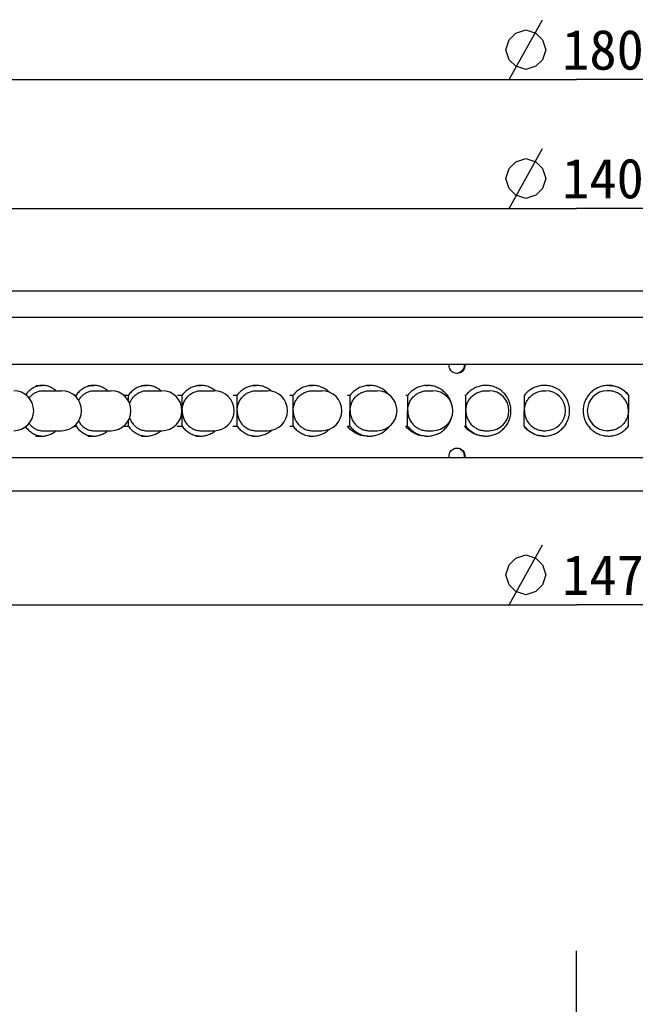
# Model space of a CAD drawing. Header units: millimetres. Extents: x 42 to 254, y -46 to 287.
# Tile 4 of 6: x 93 to 139, y 213 to 287. Entities that reach past the tile are written whole.
import ezdxf
from ezdxf.enums import TextEntityAlignment as Align

# ---------------------------------------------------------------- set-up
doc = ezdxf.new("R2010")
doc.units = ezdxf.units.MM
doc.header["$LTSCALE"] = 23.1
doc.linetypes.add('CENTER', pattern=[0.6, 0.375, -0.075, 0.075, -0.075])
doc.layers.get('0').update_dxf_attribs({"linetype": 'CONTINUOUS'})
for name, color, linetype in [('00_COMPONENTS', 7, 'CONTINUOUS'), ('03_ALL_AXES', 7, 'CONTINUOUS'), ('51__DRAFT_DIMS', 7, 'CONTINUOUS')]:
    doc.layers.add(name, color=color, linetype=linetype)
doc.styles.get("Standard").update_dxf_attribs({"font": 'simfang.ttf'})
doc.dimstyles.new('DIMSTYLE_1', dxfattribs={"dimtxt": 3, "dimasz": 3, "dimexe": 2.5, "dimexo": 0.5, "dimgap": 0.75, "dimtad": 1, "dimdsep": 46, "dimtxsty": 'STANDARD', "dimblk": '_FILLED', "dimblk1": '_FILLED', "dimblk2": '_FILLED', "dimcen": 0.09, "dimclrt": 3, "dimazin": 2, "dimtp": 0.5, "dimtm": 0.5, "dimtfac": 1, "dimtofl": 0, "dimtmove": 0, "dimatfit": 3, "dimldrblk": '_FILLED', "dimfxl": 1, "dimtolj": 1, "dimarcsym": 0})
doc.dimstyles.new('DIMSTYLE_2', dxfattribs={"dimtxt": 3, "dimasz": 3, "dimexe": 2.5, "dimexo": 0.5, "dimgap": 0.75, "dimtad": 1, "dimdsep": 46, "dimtxsty": 'STANDARD', "dimblk": '_FILLED', "dimblk1": '_FILLED', "dimblk2": '_FILLED', "dimcen": 0.09, "dimclrt": 3, "dimazin": 2, "dimtp": 0.2, "dimtm": 0.2, "dimtfac": 1, "dimtofl": 0, "dimtmove": 0, "dimatfit": 3, "dimldrblk": '_FILLED', "dimfxl": 1, "dimtolj": 1, "dimarcsym": 0})
doc.dimstyles.new('DIMSTYLE_4', dxfattribs={"dimtxt": 3, "dimasz": 3, "dimexe": 2.5, "dimexo": 0.5, "dimtad": 1, "dimdsep": 46, "dimtxsty": 'STANDARD', "dimblk": '_FILLED', "dimblk1": '_FILLED', "dimblk2": '_FILLED', "dimcen": 0.09, "dimclrt": 3, "dimazin": 2, "dimtp": 0.5, "dimtm": 0.5, "dimtfac": 1, "dimtofl": 0, "dimtmove": 0, "dimatfit": 1, "dimldrblk": '_FILLED', "dimfxl": 1, "dimtolj": 1, "dimarcsym": 0})

# ---------------------------------------------------------------- blocks, each defined once
blk = doc.blocks.new('_FILLED')
at = {"color": 0, "linetype": 'ByBlock'}
blk.add_solid([(0, 0), (-1, 0.167), (-1, -0.167)], dxfattribs=at)
blk = doc.blocks.new('*D1')
at = {"layer": '51__DRAFT_DIMS', "color": 4}
for p, q in [((44.756, 266.754), (44.756, 285.2)), ((224.756, 266.755), (224.756, 285.2)), ((44.756, 282.7), (134.756, 282.7)), ((224.756, 282.7), (134.756, 282.7))]:
    blk.add_line(p, q, dxfattribs=at)
at = {"layer": '51__DRAFT_DIMS', "color": 4, "xscale": 3, "yscale": 3, "zscale": 3, "rotation": 180}
blk.add_blockref('_FILLED', (44.756, 282.7), dxfattribs=at)
at = {"layer": '51__DRAFT_DIMS', "color": 4, "xscale": 3, "yscale": 3, "zscale": 3}
blk.add_blockref('_FILLED', (224.756, 282.7), dxfattribs=at)
at = {"layer": '51__DRAFT_DIMS', "color": 3}
blk.add_text('180', height=3, dxfattribs=at).set_placement((136.756, 283.45), align=Align.CENTER)
blk = doc.blocks.new('*D2')
at = {"layer": '51__DRAFT_DIMS', "color": 4}
for p, q in [((64.756, 265.355), (64.756, 275.542)), ((204.756, 265.355), (204.756, 275.542)), ((64.756, 273.042), (134.756, 273.042)), ((204.756, 273.042), (134.756, 273.042))]:
    blk.add_line(p, q, dxfattribs=at)
at = {"layer": '51__DRAFT_DIMS', "color": 4, "xscale": 3, "yscale": 3, "zscale": 3, "rotation": 180}
blk.add_blockref('_FILLED', (64.756, 273.042), dxfattribs=at)
at = {"layer": '51__DRAFT_DIMS', "color": 4, "xscale": 3, "yscale": 3, "zscale": 3}
blk.add_blockref('_FILLED', (204.756, 273.042), dxfattribs=at)
at = {"layer": '51__DRAFT_DIMS', "color": 3}
blk.add_text('140', height=3, dxfattribs=at).set_placement((136.756, 273.792), align=Align.CENTER)
blk = doc.blocks.new('*D3')
at = {"layer": '51__DRAFT_DIMS', "color": 4}
for p, q in [((61.256, 251.355), (61.256, 240.78)), ((208.256, 251.355), (208.256, 240.78)), ((61.256, 243.28), (134.756, 243.28)), ((208.256, 243.28), (134.756, 243.28))]:
    blk.add_line(p, q, dxfattribs=at)
at = {"layer": '51__DRAFT_DIMS', "color": 4, "xscale": 3, "yscale": 3, "zscale": 3, "rotation": 180}
blk.add_blockref('_FILLED', (61.256, 243.28), dxfattribs=at)
at = {"layer": '51__DRAFT_DIMS', "color": 4, "xscale": 3, "yscale": 3, "zscale": 3}
blk.add_blockref('_FILLED', (208.256, 243.28), dxfattribs=at)
at = {"layer": '51__DRAFT_DIMS', "color": 3}
blk.add_text('147', height=3, dxfattribs=at).set_placement((136.756, 244.03), align=Align.CENTER)
blk = doc.blocks.new('*D4')
at = {"layer": '51__DRAFT_DIMS', "color": 4}
for p, q in [((63.256, 266.855), (237.412, 266.855)), ((234.912, 266.855), (234.912, 259.355)), ((234.912, 251.855), (234.912, 259.355)), ((61.756, 251.855), (237.412, 251.855))]:
    blk.add_line(p, q, dxfattribs=at)
at = {"layer": '51__DRAFT_DIMS', "color": 4, "xscale": 3, "yscale": 3, "zscale": 3}
for p, rotation in [((234.912, 266.855), 90), ((234.912, 251.855), 270)]:
    blk.add_blockref('_FILLED', p, dxfattribs=dict(at, rotation=rotation))
at = {"layer": '51__DRAFT_DIMS', "color": 3}
blk.add_text('15', height=3, rotation=90, dxfattribs=at).set_placement((234.162, 259.355), align=Align.CENTER)
blk = doc.blocks.new('*D6')
at = {"layer": '51__DRAFT_DIMS', "color": 4}
for p, q in [((66.307, 210.096), (52.698, 210.096)), ((69.807, 210.096), (66.307, 210.096)), ((89.078, 185), (69.807, 210.096))]:
    blk.add_line(p, q, dxfattribs=at)
at = {"layer": '51__DRAFT_DIMS', "color": 4, "xscale": 3, "yscale": 3, "zscale": 3, "rotation": 307.5198182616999}
blk.add_blockref('_FILLED', (89.078, 185), dxfattribs=at)
at = {"layer": '51__DRAFT_DIMS', "color": 3}
blk.add_text('150', height=3, dxfattribs=at).set_placement((64.807, 210.846), align=Align.RIGHT)

msp = doc.modelspace()

# ---------------------------------------------------------------- linework, layer by layer
at = {"layer": '00_COMPONENTS', "color": 7}
for p, q in [((45.9638, 266.8548), (223.5479, 266.8548)), ((204.7558, 264.8548), (64.7558, 264.8548)), ((55.7558, 261.3548), (213.7558, 261.3548)), ((126.3804, 261.3462), (126.3881, 261.2548)), ((125.8384, 260.6577), (125.7929, 260.656)), ((94.1556, 259.7548), (94.6657, 259.7548)), ((94.6657, 259.3548), (96.0939, 259.3548)), ((98.0566, 259.7548), (98.5176, 259.7548)), ((98.5176, 259.3548), (99.8086, 259.3548)), ((102.0729, 259.7548), (102.4835, 259.7548)), ((102.4835, 259.3548), (103.6331, 259.3548)), ((106.1919, 259.7548), (106.5508, 259.7548)), ((106.5508, 259.3548), (107.5555, 259.3548)), ((110.4008, 259.7548), (110.7067, 259.7548)), ((110.7067, 259.3548), (111.5634, 259.3548)), ((114.6861, 259.7548), (114.9383, 259.7548)), ((114.9383, 259.3548), (115.6442, 259.3548)), ((119.0346, 259.7548), (119.2321, 259.7548)), ((119.2321, 259.3548), (119.7851, 259.3548)), ((123.4325, 259.7548), (123.5747, 259.7548)), ((123.5747, 259.3548), (123.9731, 259.3548)), ((127.9525, 259.3548), (128.1949, 259.3548)), ((132.3517, 259.3548), (132.4373, 259.3548)), ((97.0262, 259.0294), (97.1924, 259.0294)), ((97.1916, 258.8763), (97.1924, 259.0294)), ((100.7409, 259.0294), (101.1218, 259.0294)), ((101.1195, 258.583), (101.1218, 259.0294)), ((104.798, 259.0294), (105.1568, 259.0294)), ((105.1446, 256.697), (105.1568, 259.0294)), ((108.979, 259.0294), (109.2849, 259.0294)), ((109.2725, 256.697), (109.2849, 259.0294)), ((113.241, 259.0294), (113.4931, 259.0294)), ((113.4804, 256.697), (113.4931, 259.0294)), ((117.5706, 259.0294), (117.7681, 259.0294)), ((117.7553, 256.697), (117.7681, 259.0294)), ((121.9543, 259.0294), (122.0965, 259.0294)), ((122.0835, 256.697), (122.0965, 259.0294)), ((126.3781, 259.0294), (126.4647, 259.0294)), ((126.4517, 256.697), (126.4647, 259.0294)), ((130.8284, 259.0294), (130.859, 259.0294)), ((130.8459, 256.697), (130.859, 259.0294)), ((138.6658, 259.0125), (138.6527, 256.6802)), ((138.6964, 259.0125), (138.6658, 259.0125)), ((97.0473, 256.697), (97.1808, 256.697)), ((97.1808, 256.697), (97.1814, 256.8217)), ((100.762, 256.697), (101.1098, 256.697)), ((101.1098, 256.697), (101.1119, 257.113)), ((104.7858, 256.697), (105.1446, 256.697)), ((108.9665, 256.697), (109.2725, 256.697)), ((113.2283, 256.697), (113.4804, 256.697)), ((117.5578, 256.697), (117.7553, 256.697)), ((121.9413, 256.697), (122.0835, 256.697)), ((126.3651, 256.697), (126.4517, 256.697)), ((130.8153, 256.697), (130.8459, 256.697)), ((138.6833, 256.6802), (138.6527, 256.6802)), ((94.1556, 255.9548), (94.6657, 255.9548)), ((98.0566, 255.9548), (98.5176, 255.9548)), ((102.0729, 255.9548), (102.4835, 255.9548)), ((106.1919, 255.9548), (106.5508, 255.9548)), ((110.4008, 255.9548), (110.7067, 255.9548)), ((114.6861, 255.9548), (114.9383, 255.9548)), ((119.0346, 255.9548), (119.2321, 255.9548)), ((123.4325, 255.9548), (123.5747, 255.9548)), ((137.16, 256.3548), (137.0744, 256.3548)), ((125.7473, 255.0519), (125.7929, 255.0535)), ((55.7558, 254.3548), (213.7558, 254.3548)), ((126.3804, 254.5462), (126.3881, 254.4548)), ((44.7558, 251.8548), (224.7558, 251.8548))]:
    msp.add_line(p, q, dxfattribs=at)
at = {"layer": '00_COMPONENTS', "color": 4}
for p, q in [((126.3881, 261.2548), (126.3355, 261.2548)), ((126.3881, 254.4548), (126.3355, 254.4548))]:
    msp.add_line(p, q, dxfattribs=at)
at = {"layer": '00_COMPONENTS', "color": 7}
for points in [[(125.1981, 261.2548), (125.2058, 261.3462), (125.2078, 261.3548)], [(125.4942, 260.7365), (125.4213, 260.7864), (125.3571, 260.8477), (125.3009, 260.9195), (125.2566, 260.9966), (125.2253, 261.0773), (125.2058, 261.1634), (125.1981, 261.2548)], [(126.3355, 261.2548), (126.3279, 261.1637), (126.3083, 261.0779), (126.2769, 260.9973), (126.2324, 260.9202), (126.176, 260.8484), (126.1114, 260.787), (126.0379, 260.737), (125.9562, 260.6973), (125.8712, 260.6706), (125.7825, 260.6577)], [(126.3295, 260.9966), (126.2851, 260.9195), (126.2289, 260.8477), (126.1646, 260.7864), (126.0916, 260.7365), (126.0105, 260.6971), (125.9262, 260.6705), (125.8384, 260.6577)], [(126.3258, 261.3548), (126.3279, 261.3458), (126.3355, 261.2548)], [(126.3881, 261.2548), (126.3804, 261.1634), (126.3608, 261.0773), (126.3295, 260.9966)], [(125.7929, 260.656), (125.7473, 260.6577), (125.6595, 260.6705), (125.5753, 260.6971), (125.4942, 260.7365)], [(94.6657, 259.7548), (94.6187, 259.754), (94.5394, 259.7491), (94.4602, 259.7397), (94.3816, 259.7258), (94.3038, 259.7076), (94.2266, 259.6849), (94.1506, 259.6579), (94.0759, 259.6267), (94.0024, 259.5912), (93.9306, 259.5517), (93.8605, 259.5082), (93.7922, 259.4606), (93.7261, 259.4094), (93.6623, 259.3545), (93.6007, 259.2959), (93.5417, 259.234), (93.4855, 259.1691), (93.432, 259.1008), (93.3995, 259.0552)], [(93.6646, 258.8008), (93.6676, 258.8052), (93.7118, 258.8647), (93.7585, 258.9214), (93.8077, 258.975), (93.8594, 259.0258), (93.9132, 259.0732), (93.969, 259.1173), (94.0269, 259.158), (94.0864, 259.1951), (94.1475, 259.2284), (94.2102, 259.2581), (94.2739, 259.2839), (94.3387, 259.3058), (94.4046, 259.3237), (94.471, 259.3376), (94.538, 259.3474), (94.6055, 259.3531), (94.6657, 259.3548)], [(95.6683, 259.3548), (95.6577, 259.3647), (95.5932, 259.4191), (95.5268, 259.4696), (95.4583, 259.5164), (95.3877, 259.5593), (95.3156, 259.5981), (95.242, 259.6327), (95.1669, 259.6632), (95.0907, 259.6894), (95.0135, 259.7112), (94.9353, 259.7287), (94.8567, 259.7417), (94.7776, 259.7503), (94.6981, 259.7544), (94.6657, 259.7548)], [(98.5176, 259.7548), (98.4691, 259.754), (98.3873, 259.7491), (98.3056, 259.7397), (98.2246, 259.7258), (98.1443, 259.7076), (98.0646, 259.6849), (97.9863, 259.6579), (97.9091, 259.6267), (97.8333, 259.5912), (97.7592, 259.5517), (97.687, 259.5082), (97.6165, 259.4606), (97.5483, 259.4094), (97.4825, 259.3545), (97.4189, 259.2959), (97.358, 259.234), (97.3001, 259.1691), (97.2449, 259.1008), (97.1924, 259.0294)], [(97.378, 258.629), (97.4055, 258.6788), (97.4452, 258.7432), (97.4879, 258.8052), (97.5335, 258.8647), (97.5817, 258.9214), (97.6325, 258.975), (97.6859, 259.0258), (97.7413, 259.0732), (97.7989, 259.1173), (97.8587, 259.158), (97.92, 259.1951), (97.983, 259.2284), (98.0477, 259.2581), (98.1134, 259.2839), (98.1803, 259.3058), (98.2483, 259.3237), (98.3168, 259.3376), (98.3859, 259.3474), (98.4555, 259.3531), (98.5176, 259.3548)], [(99.552, 259.3548), (99.541, 259.3647), (99.4745, 259.4191), (99.406, 259.4696), (99.3353, 259.5164), (99.2625, 259.5593), (99.1882, 259.5981), (99.1122, 259.6327), (99.0347, 259.6632), (98.9561, 259.6894), (98.8765, 259.7112), (98.7958, 259.7287), (98.7147, 259.7417), (98.6331, 259.7503), (98.5511, 259.7544), (98.5176, 259.7548)], [(102.4835, 259.7548), (102.4336, 259.754), (102.3496, 259.7491), (102.2656, 259.7397), (102.1823, 259.7258), (102.0998, 259.7076), (102.018, 259.6849), (101.9375, 259.6579), (101.8582, 259.6267), (101.7803, 259.5912), (101.7042, 259.5517), (101.6299, 259.5082), (101.5575, 259.4606), (101.4875, 259.4094), (101.4198, 259.3545), (101.3545, 259.2959), (101.292, 259.234), (101.2324, 259.1691), (101.1757, 259.1008), (101.1218, 259.0294)], [(101.2077, 258.3951), (101.2094, 258.4001), (101.2372, 258.4726), (101.2683, 258.5432), (101.3028, 258.612), (101.3407, 258.6788), (101.3815, 258.7432), (101.4254, 258.8052), (101.4723, 258.8647), (101.5218, 258.9214), (101.574, 258.975), (101.6288, 259.0258), (101.6858, 259.0732), (101.745, 259.1173), (101.8064, 259.158), (101.8694, 259.1951), (101.9342, 259.2284), (102.0006, 259.2581), (102.0682, 259.2839), (102.1369, 259.3058), (102.2067, 259.3237), (102.2771, 259.3376), (102.3481, 259.3474), (102.4196, 259.3531), (102.4835, 259.3548)], [(103.5464, 259.3548), (103.5351, 259.3647), (103.4668, 259.4191), (103.3963, 259.4696), (103.3237, 259.5164), (103.2489, 259.5593), (103.1725, 259.5981), (103.0944, 259.6327), (103.0148, 259.6632), (102.934, 259.6894), (102.8522, 259.7112), (102.7693, 259.7287), (102.686, 259.7417), (102.6021, 259.7503), (102.5178, 259.7544), (102.4835, 259.7548)], [(105.1507, 257.8632), (105.1531, 257.942), (105.1592, 258.0202), (105.1692, 258.0977), (105.1829, 258.1748), (105.2005, 258.2512), (105.2217, 258.3263), (105.2465, 258.4001), (105.275, 258.4726), (105.3069, 258.5432), (105.3422, 258.612), (105.3809, 258.6788), (105.4227, 258.7432), (105.4676, 258.8052), (105.5156, 258.8647), (105.5663, 258.9214), (105.6198, 258.975), (105.6759, 259.0258), (105.7342, 259.0732), (105.7948, 259.1173), (105.8576, 259.158), (105.9222, 259.1951), (105.9884, 259.2284), (106.0564, 259.2581), (106.1256, 259.2839), (106.196, 259.3058), (106.2675, 259.3237), (106.3395, 259.3376), (106.4122, 259.3474), (106.4854, 259.3531), (106.5508, 259.3548)], [(106.5508, 259.7548), (106.4997, 259.754), (106.4137, 259.7491), (106.3277, 259.7397), (106.2425, 259.7258), (106.158, 259.7076), (106.0743, 259.6849), (105.9918, 259.6579), (105.9107, 259.6267), (105.8309, 259.5912), (105.753, 259.5517), (105.677, 259.5082), (105.6029, 259.4606), (105.5312, 259.4094), (105.4619, 259.3545), (105.395, 259.2959), (105.3311, 259.234), (105.2701, 259.1691), (105.212, 259.1008), (105.1568, 259.0294)], [(107.6417, 259.3522), (107.6272, 259.3647), (107.5573, 259.4191), (107.4852, 259.4696), (107.4108, 259.5164), (107.3343, 259.5593), (107.2561, 259.5981), (107.1762, 259.6327), (107.0946, 259.6632), (107.012, 259.6894), (106.9282, 259.7112), (106.8434, 259.7287), (106.7581, 259.7417), (106.6722, 259.7503), (106.5859, 259.7544), (106.5508, 259.7548)], [(109.2787, 257.8632), (109.2811, 257.942), (109.2874, 258.0202), (109.2975, 258.0977), (109.3116, 258.1748), (109.3295, 258.2512), (109.3511, 258.3263), (109.3764, 258.4001), (109.4055, 258.4726), (109.438, 258.5432), (109.474, 258.612), (109.5135, 258.6788), (109.5561, 258.7432), (109.602, 258.8052), (109.6509, 258.8647), (109.7026, 258.9214), (109.7571, 258.975), (109.8143, 259.0258), (109.8738, 259.0732), (109.9356, 259.1173), (109.9997, 259.158), (110.0656, 259.1951), (110.1332, 259.2284), (110.2025, 259.2581), (110.2731, 259.2839), (110.3448, 259.3058), (110.4177, 259.3237), (110.4913, 259.3376), (110.5654, 259.3474), (110.6401, 259.3531), (110.7067, 259.3548)], [(110.7067, 259.7548), (110.6547, 259.754), (110.5669, 259.7491), (110.4792, 259.7397), (110.3923, 259.7258), (110.3061, 259.7076), (110.2207, 259.6849), (110.1366, 259.6579), (110.0539, 259.6267), (109.9725, 259.5912), (109.8931, 259.5517), (109.8155, 259.5082), (109.7399, 259.4606), (109.6668, 259.4094), (109.5961, 259.3545), (109.5279, 259.2959), (109.4626, 259.234), (109.4005, 259.1691), (109.3412, 259.1008), (109.2849, 259.0294)], [(111.8498, 259.3266), (111.8047, 259.3647), (111.7334, 259.4191), (111.6598, 259.4696), (111.584, 259.5164), (111.5059, 259.5593), (111.4261, 259.5981), (111.3446, 259.6327), (111.2614, 259.6632), (111.1771, 259.6894), (111.0917, 259.7112), (111.0052, 259.7287), (110.9181, 259.7417), (110.8306, 259.7503), (110.7426, 259.7544), (110.7067, 259.7548)], [(113.4868, 257.8632), (113.4892, 257.942), (113.4956, 258.0202), (113.5059, 258.0977), (113.5202, 258.1748), (113.5384, 258.2512), (113.5603, 258.3263), (113.5861, 258.4001), (113.6156, 258.4726), (113.6487, 258.5432), (113.6853, 258.612), (113.7254, 258.6788), (113.7688, 258.7432), (113.8153, 258.8052), (113.8651, 258.8647), (113.9177, 258.9214), (113.973, 258.975), (114.0312, 259.0258), (114.0917, 259.0732), (114.1545, 259.1173), (114.2196, 259.158), (114.2866, 259.1951), (114.3553, 259.2284), (114.4258, 259.2581), (114.4975, 259.2839), (114.5704, 259.3058), (114.6445, 259.3237), (114.7193, 259.3376), (114.7946, 259.3474), (114.8705, 259.3531), (114.9383, 259.3548)], [(114.9383, 259.7548), (114.8854, 259.754), (114.7961, 259.7491), (114.707, 259.7397), (114.6187, 259.7258), (114.5311, 259.7076), (114.4443, 259.6849), (114.3588, 259.6579), (114.2747, 259.6267), (114.192, 259.5912), (114.1112, 259.5517), (114.0324, 259.5082), (113.9556, 259.4606), (113.8812, 259.4094), (113.8094, 259.3545), (113.7401, 259.2959), (113.6737, 259.234), (113.6105, 259.1691), (113.5503, 259.1008), (113.4931, 259.0294)], [(116.1805, 259.2551), (116.124, 259.3069), (116.0543, 259.3647), (115.9818, 259.4191), (115.907, 259.4696), (115.8299, 259.5164), (115.7506, 259.5593), (115.6695, 259.5981), (115.5867, 259.6327), (115.5021, 259.6632), (115.4164, 259.6894), (115.3296, 259.7112), (115.2416, 259.7287), (115.1532, 259.7417), (115.0642, 259.7503), (114.9747, 259.7544), (114.9383, 259.7548)], [(117.7617, 257.8632), (117.7642, 257.942), (117.7706, 258.0202), (117.7811, 258.0977), (117.7955, 258.1748), (117.814, 258.2512), (117.8362, 258.3263), (117.8623, 258.4001), (117.8922, 258.4726), (117.9257, 258.5432), (117.9628, 258.612), (118.0035, 258.6788), (118.0474, 258.7432), (118.0945, 258.8052), (118.145, 258.8647), (118.1982, 258.9214), (118.2543, 258.975), (118.3132, 259.0258), (118.3745, 259.0732), (118.4381, 259.1173), (118.5041, 259.158), (118.5719, 259.1951), (118.6415, 259.2284), (118.7129, 259.2581), (118.7856, 259.2839), (118.8594, 259.3058), (118.9345, 259.3237), (119.0102, 259.3376), (119.0866, 259.3474), (119.1635, 259.3531), (119.2321, 259.3548)], [(119.2321, 259.7548), (119.1785, 259.754), (119.0881, 259.7491), (118.9978, 259.7397), (118.9083, 259.7258), (118.8196, 259.7076), (118.7317, 259.6849), (118.6451, 259.6579), (118.5599, 259.6267), (118.4761, 259.5912), (118.3943, 259.5517), (118.3145, 259.5082), (118.2366, 259.4606), (118.1613, 259.4094), (118.0885, 259.3545), (118.0183, 259.2959), (117.9511, 259.234), (117.8871, 259.1691), (117.8261, 259.1008), (117.7681, 259.0294)], [(120.6627, 259.0706), (120.6275, 259.1133), (120.5659, 259.181), (120.501, 259.2457), (120.4332, 259.3069), (120.3626, 259.3647), (120.2892, 259.4191), (120.2135, 259.4696), (120.1354, 259.5164), (120.055, 259.5593), (119.9728, 259.5981), (119.8889, 259.6327), (119.8033, 259.6632), (119.7165, 259.6894), (119.6285, 259.7112), (119.5394, 259.7287), (119.4498, 259.7417), (119.3597, 259.7503), (119.269, 259.7544), (119.2321, 259.7548)], [(122.09, 257.8632), (122.0925, 257.942), (122.0991, 258.0202), (122.1096, 258.0977), (122.1242, 258.1748), (122.1428, 258.2512), (122.1653, 258.3263), (122.1916, 258.4001), (122.2218, 258.4726), (122.2556, 258.5432), (122.2931, 258.612), (122.3341, 258.6788), (122.3785, 258.7432), (122.4261, 258.8052), (122.477, 258.8647), (122.5308, 258.9214), (122.5874, 258.975), (122.6469, 259.0258), (122.7088, 259.0732), (122.773, 259.1173), (122.8397, 259.158), (122.9081, 259.1951), (122.9784, 259.2284), (123.0505, 259.2581), (123.1239, 259.2839), (123.1985, 259.3058), (123.2743, 259.3237), (123.3507, 259.3376), (123.4278, 259.3474), (123.5054, 259.3531), (123.5747, 259.3548)], [(123.5747, 259.7548), (123.5206, 259.754), (123.4293, 259.7491), (123.3382, 259.7397), (123.2478, 259.7258), (123.1582, 259.7076), (123.0694, 259.6849), (122.982, 259.6579), (122.896, 259.6267), (122.8114, 259.5912), (122.7288, 259.5517), (122.6482, 259.5082), (122.5696, 259.4606), (122.4935, 259.4094), (122.4201, 259.3545), (122.3491, 259.2959), (122.2813, 259.234), (122.2166, 259.1691), (122.155, 259.1008), (122.0965, 259.0294)], [(125.3951, 258.3301), (125.3789, 258.3912), (125.351, 258.4791), (125.3188, 258.5658), (125.2825, 258.6505), (125.2422, 258.7334), (125.1979, 258.8144), (125.1498, 258.893), (125.098, 258.969), (125.0425, 259.0427), (124.9837, 259.1133), (124.9215, 259.181), (124.8559, 259.2457), (124.7875, 259.3069), (124.7163, 259.3647), (124.6421, 259.4191), (124.5656, 259.4696), (124.4868, 259.5164), (124.4056, 259.5593), (124.3227, 259.5981), (124.238, 259.6327), (124.1515, 259.6632), (124.0638, 259.6894), (123.975, 259.7112), (123.885, 259.7287), (123.7945, 259.7417), (123.7035, 259.7503), (123.612, 259.7544), (123.5747, 259.7548)], [(126.4582, 257.8632), (126.4607, 257.942), (126.4673, 258.0202), (126.4779, 258.0977), (126.4926, 258.1748), (126.5113, 258.2512), (126.5339, 258.3263), (126.5604, 258.4001), (126.5908, 258.4726), (126.6249, 258.5432), (126.6626, 258.612), (126.7039, 258.6788), (126.7485, 258.7432), (126.7964, 258.8052), (126.8477, 258.8647), (126.9018, 258.9214), (126.9588, 258.975), (127.0187, 259.0258), (127.081, 259.0732), (127.1456, 259.1173), (127.2127, 259.158), (127.2816, 259.1951), (127.3523, 259.2284), (127.4249, 259.2581), (127.4987, 259.2839), (127.5738, 259.3058), (127.6501, 259.3237), (127.727, 259.3376), (127.8046, 259.3474), (127.8828, 259.3531), (127.9525, 259.3548)], [(127.9525, 259.7548), (127.898, 259.754), (127.8062, 259.7491), (127.7144, 259.7397), (127.6235, 259.7258), (127.5333, 259.7076), (127.4439, 259.6849), (127.3559, 259.6579), (127.2694, 259.6267), (127.1842, 259.5912), (127.1011, 259.5517), (127.0199, 259.5082), (126.9408, 259.4606), (126.8643, 259.4094), (126.7903, 259.3545), (126.719, 259.2959), (126.6507, 259.234), (126.5856, 259.1691), (126.5236, 259.1008), (126.4647, 259.0294)], [(127.9525, 255.9548), (127.9688, 255.9549), (128.0609, 255.9579), (128.1526, 255.9654), (128.2438, 255.9774), (128.3346, 255.9939), (128.4242, 256.0147), (128.5127, 256.0399), (128.6001, 256.0694), (128.6858, 256.1031), (128.7697, 256.141), (128.8518, 256.1829), (128.9317, 256.2287), (129.0093, 256.2784), (129.0845, 256.332), (129.1569, 256.389), (129.2264, 256.4494), (129.2931, 256.5134), (129.3564, 256.5803), (129.4164, 256.6503), (129.4731, 256.7233), (129.5261, 256.7988), (129.5754, 256.8768), (129.6209, 256.9573), (129.6624, 257.0397), (129.6998, 257.124), (129.7332, 257.2103), (129.7623, 257.2979), (129.7871, 257.3868), (129.8076, 257.477), (129.8237, 257.568), (129.8354, 257.6595), (129.8426, 257.7518), (129.8454, 257.8441), (129.8436, 257.9364), (129.8374, 258.0288), (129.8268, 258.1205), (129.8117, 258.2116), (129.7922, 258.302), (129.7684, 258.3912), (129.7403, 258.4791), (129.7078, 258.5658), (129.6714, 258.6505), (129.6308, 258.7334), (129.5862, 258.8144), (129.5378, 258.893), (129.4857, 258.969), (129.4298, 259.0427), (129.3706, 259.1133), (129.308, 259.181), (129.242, 259.2457), (129.1732, 259.3069), (129.1014, 259.3647), (129.0268, 259.4191), (128.9498, 259.4696), (128.8705, 259.5164), (128.7888, 259.5593), (128.7053, 259.5981), (128.62, 259.6327), (128.533, 259.6632), (128.4448, 259.6894), (128.3554, 259.7112), (128.2648, 259.7287), (128.1738, 259.7417), (128.0822, 259.7503), (127.99, 259.7544), (127.9525, 259.7548)], [(130.8524, 257.8632), (130.855, 257.942), (130.8615, 258.0202), (130.8722, 258.0977), (130.8869, 258.1748), (130.9057, 258.2512), (130.9284, 258.3263), (130.955, 258.4001), (130.9855, 258.4726), (131.0196, 258.5432), (131.0575, 258.612), (131.0989, 258.6788), (131.1437, 258.7432), (131.1918, 258.8052), (131.2432, 258.8647), (131.2975, 258.9214), (131.3547, 258.975), (131.4148, 259.0258), (131.4772, 259.0732), (131.5421, 259.1173), (131.6094, 259.158), (131.6785, 259.1951), (131.7495, 259.2284), (131.8223, 259.2581), (131.8964, 259.2839), (131.9717, 259.3058), (132.0483, 259.3237), (132.1255, 259.3376), (132.2033, 259.3474), (132.2817, 259.3531), (132.3517, 259.3548)], [(132.3517, 259.7548), (132.297, 259.754), (132.2049, 259.7491), (132.1128, 259.7397), (132.0216, 259.7258), (131.9311, 259.7076), (131.8414, 259.6849), (131.7531, 259.6579), (131.6663, 259.6267), (131.5808, 259.5912), (131.4974, 259.5517), (131.416, 259.5082), (131.3367, 259.4606), (131.2599, 259.4094), (131.1857, 259.3545), (131.1141, 259.2959), (131.0455, 259.234), (130.9803, 259.1691), (130.9181, 259.1008), (130.859, 259.0294)], [(132.3517, 255.9548), (132.368, 255.9549), (132.4605, 255.9579), (132.5524, 255.9654), (132.644, 255.9774), (132.735, 255.9939), (132.8249, 256.0147), (132.9137, 256.0399), (133.0014, 256.0694), (133.0873, 256.1031), (133.1715, 256.141), (133.254, 256.1829), (133.3341, 256.2287), (133.4119, 256.2784), (133.4874, 256.332), (133.56, 256.389), (133.6297, 256.4494), (133.6966, 256.5134), (133.7602, 256.5803), (133.8204, 256.6503), (133.8773, 256.7233), (133.9305, 256.7988), (133.9799, 256.8768), (134.0255, 256.9573), (134.0672, 257.0397), (134.1047, 257.124), (134.1382, 257.2103), (134.1674, 257.2979), (134.1923, 257.3868), (134.2129, 257.477), (134.229, 257.568), (134.2407, 257.6595), (134.248, 257.7518), (134.2508, 257.8441), (134.249, 257.9364), (134.2428, 258.0288), (134.2321, 258.1205), (134.217, 258.2116), (134.1974, 258.302), (134.1735, 258.3912), (134.1453, 258.4791), (134.1128, 258.5658), (134.0762, 258.6505), (134.0355, 258.7334), (133.9907, 258.8144), (133.9422, 258.893), (133.8899, 258.969), (133.8338, 259.0427), (133.7744, 259.1133), (133.7116, 259.181), (133.6454, 259.2457), (133.5764, 259.3069), (133.5044, 259.3647), (133.4295, 259.4191), (133.3523, 259.4696), (133.2727, 259.5164), (133.1907, 259.5593), (133.107, 259.5981), (133.0214, 259.6327), (132.9341, 259.6632), (132.8455, 259.6894), (132.7559, 259.7112), (132.665, 259.7287), (132.5736, 259.7417), (132.4817, 259.7503), (132.3893, 259.7544), (132.3517, 259.7548)], [(137.16, 259.7548), (137.1437, 259.7547), (137.0512, 259.7516), (136.9592, 259.7441), (136.8677, 259.7321), (136.7767, 259.7156), (136.6868, 259.6948), (136.598, 259.6696), (136.5103, 259.6401), (136.4244, 259.6064), (136.3402, 259.5686), (136.2577, 259.5266), (136.1776, 259.4808), (136.0998, 259.4311), (136.0243, 259.3776), (135.9517, 259.3206), (135.882, 259.2601), (135.8151, 259.1962), (135.7515, 259.1292), (135.6913, 259.0592), (135.6344, 258.9862), (135.5812, 258.9108), (135.5318, 258.8328), (135.4862, 258.7523), (135.4445, 258.6699), (135.407, 258.5855), (135.3735, 258.4992), (135.3443, 258.4116), (135.3194, 258.3227), (135.2988, 258.2325), (135.2827, 258.1416), (135.271, 258.05), (135.2637, 257.9577), (135.2609, 257.8654), (135.2627, 257.7731), (135.2689, 257.6808), (135.2796, 257.5891), (135.2947, 257.498), (135.3143, 257.4075), (135.3382, 257.3183), (135.3664, 257.2304), (135.3989, 257.1438), (135.4355, 257.059), (135.4762, 256.9761), (135.521, 256.8951), (135.5695, 256.8166), (135.6218, 256.7405), (135.6779, 256.6669), (135.7373, 256.5962), (135.8001, 256.5286), (135.8663, 256.4639), (135.9353, 256.4026), (136.0073, 256.3448), (136.0822, 256.2904), (136.1594, 256.2399), (136.239, 256.1932), (136.321, 256.1503), (136.4047, 256.1115), (136.4903, 256.0768), (136.5776, 256.0463), (136.6662, 256.0201), (136.7558, 255.9983), (136.8467, 255.9808), (136.9381, 255.9678), (137.03, 255.9592), (137.1224, 255.9552), (137.16, 255.9548)], [(138.6593, 257.8463), (138.6576, 257.9252), (138.6519, 258.0035), (138.6421, 258.0811), (138.6283, 258.1583), (138.6103, 258.2349), (138.5885, 258.3103), (138.5627, 258.3844), (138.533, 258.4572), (138.4997, 258.5282), (138.4627, 258.5974), (138.4219, 258.6647), (138.3779, 258.7296), (138.3305, 258.7921), (138.2798, 258.8522), (138.2261, 258.9095), (138.1695, 258.9638), (138.11, 259.0152), (138.0481, 259.0633), (137.9837, 259.1081), (137.9169, 259.1496), (137.8482, 259.1874), (137.7776, 259.2216), (137.7051, 259.2521), (137.6313, 259.2787), (137.5563, 259.3014), (137.4799, 259.3202), (137.4029, 259.335), (137.3252, 259.3456), (137.2468, 259.3522), (137.1684, 259.3547), (137.0744, 259.3548)], [(138.6658, 259.0125), (138.6075, 259.0847), (138.5461, 259.1536), (138.4816, 259.2193), (138.4137, 259.2819), (138.3428, 259.3413), (138.2692, 259.397), (138.193, 259.4491), (138.1142, 259.4975), (138.0333, 259.542), (137.9503, 259.5824), (137.8653, 259.6189), (137.7788, 259.6511), (137.6908, 259.679), (137.6014, 259.7027), (137.5111, 259.722), (137.42, 259.7369), (137.3281, 259.7473), (137.236, 259.7532), (137.16, 259.7548)], [(137.1906, 259.7548), (137.2666, 259.7532), (137.3587, 259.7473), (137.4506, 259.7369), (137.5417, 259.722), (137.632, 259.7027), (137.7214, 259.679), (137.8094, 259.6511), (137.8959, 259.6189), (137.9809, 259.5824), (138.0639, 259.542), (138.1448, 259.4975), (138.2236, 259.4491), (138.2998, 259.397), (138.3734, 259.3413), (138.4443, 259.2819), (138.5122, 259.2193), (138.5767, 259.1536), (138.6381, 259.0847), (138.6964, 259.0125)], [(101.2076, 257.3151), (101.2309, 257.2523), (101.2614, 257.1813), (101.2952, 257.1121), (101.3323, 257.0448), (101.3725, 256.9799), (101.4157, 256.9174), (101.462, 256.8573), (101.5109, 256.8001), (101.5626, 256.7458), (101.6169, 256.6943), (101.6734, 256.6462), (101.7321, 256.6014), (101.7931, 256.5599), (101.8557, 256.5221), (101.9201, 256.4879), (101.9862, 256.4574), (102.0535, 256.4308), (102.122, 256.4081), (102.1917, 256.3893), (102.2619, 256.3746), (102.3328, 256.3639), (102.4043, 256.3573), (102.4758, 256.3548), (103.6331, 256.3548)], [(105.1507, 257.8632), (105.1523, 257.7843), (105.1576, 257.7061), (105.1667, 257.6284), (105.1797, 257.5512), (105.1964, 257.4746), (105.2168, 257.3993), (105.2409, 257.3252), (105.2686, 257.2523), (105.2997, 257.1813), (105.3343, 257.1121), (105.3723, 257.0448), (105.4135, 256.9799), (105.4577, 256.9174), (105.5051, 256.8573), (105.5552, 256.8001), (105.6081, 256.7458), (105.6636, 256.6943), (105.7215, 256.6462), (105.7816, 256.6014), (105.844, 256.5599), (105.9082, 256.5221), (105.9741, 256.4879), (106.0418, 256.4574), (106.1107, 256.4308), (106.1808, 256.4081), (106.2521, 256.3893), (106.324, 256.3746), (106.3966, 256.3639), (106.4697, 256.3573), (106.5429, 256.3548), (107.5555, 256.3548)], [(109.2787, 257.8632), (109.2803, 257.7843), (109.2857, 257.7061), (109.295, 257.6284), (109.3082, 257.5512), (109.3253, 257.4746), (109.3461, 257.3993), (109.3707, 257.3252), (109.3989, 257.2523), (109.4307, 257.1813), (109.466, 257.1121), (109.5048, 257.0448), (109.5467, 256.9799), (109.5919, 256.9174), (109.6402, 256.8573), (109.6913, 256.8001), (109.7452, 256.7458), (109.8019, 256.6943), (109.8609, 256.6462), (109.9222, 256.6014), (109.9858, 256.5599), (110.0513, 256.5221), (110.1185, 256.4879), (110.1876, 256.4574), (110.2578, 256.4308), (110.3293, 256.4081), (110.4021, 256.3893), (110.4754, 256.3746), (110.5494, 256.3639), (110.6241, 256.3573), (110.6987, 256.3548), (111.5634, 256.3548)], [(113.4868, 257.8632), (113.4884, 257.7843), (113.4939, 257.7061), (113.5034, 257.6284), (113.5168, 257.5512), (113.5341, 257.4746), (113.5553, 257.3993), (113.5802, 257.3252), (113.609, 257.2523), (113.6413, 257.1813), (113.6771, 257.1121), (113.7165, 257.0448), (113.7592, 256.9799), (113.8051, 256.9174), (113.8542, 256.8573), (113.9061, 256.8001), (113.9609, 256.7458), (114.0185, 256.6943), (114.0785, 256.6462), (114.1408, 256.6014), (114.2055, 256.5599), (114.272, 256.5221), (114.3404, 256.4879), (114.4106, 256.4574), (114.482, 256.4308), (114.5547, 256.4081), (114.6286, 256.3893), (114.7032, 256.3746), (114.7784, 256.3639), (114.8542, 256.3573), (114.9301, 256.3548), (115.6442, 256.3548)], [(117.7617, 257.8632), (117.7633, 257.7843), (117.7689, 257.7061), (117.7785, 257.6284), (117.7921, 257.5512), (117.8097, 257.4746), (117.8311, 257.3993), (117.8564, 257.3252), (117.8855, 257.2523), (117.9182, 257.1813), (117.9545, 257.1121), (117.9945, 257.0448), (118.0377, 256.9799), (118.0841, 256.9174), (118.1339, 256.8573), (118.1865, 256.8001), (118.242, 256.7458), (118.3004, 256.6943), (118.3611, 256.6462), (118.4243, 256.6014), (118.4898, 256.5599), (118.5572, 256.5221), (118.6264, 256.4879), (118.6975, 256.4574), (118.7699, 256.4308), (118.8435, 256.4081), (118.9184, 256.3893), (118.9939, 256.3746), (119.0701, 256.3639), (119.147, 256.3573), (119.2239, 256.3548), (119.7851, 256.3548)], [(122.09, 257.8632), (122.0917, 257.7843), (122.0973, 257.7061), (122.107, 257.6284), (122.1207, 257.5512), (122.1385, 257.4746), (122.1601, 257.3993), (122.1856, 257.3252), (122.215, 257.2523), (122.2481, 257.1813), (122.2847, 257.1121), (122.3251, 257.0448), (122.3687, 256.9799), (122.4156, 256.9174), (122.4659, 256.8573), (122.519, 256.8001), (122.575, 256.7458), (122.634, 256.6943), (122.6953, 256.6462), (122.7591, 256.6014), (122.8252, 256.5599), (122.8933, 256.5221), (122.9632, 256.4879), (123.035, 256.4574), (123.108, 256.4308), (123.1824, 256.4081), (123.258, 256.3893), (123.3342, 256.3746), (123.4112, 256.3639), (123.4888, 256.3573), (123.5664, 256.3548), (123.9731, 256.3548)], [(123.5747, 255.9548), (123.5909, 255.9549), (123.6825, 255.9579), (123.7736, 255.9654), (123.8642, 255.9774), (123.9543, 255.9939), (124.0434, 256.0147), (124.1313, 256.0399), (124.2181, 256.0694), (124.3033, 256.1031), (124.3866, 256.141), (124.4683, 256.1829), (124.5476, 256.2287), (124.6247, 256.2784), (124.6994, 256.332), (124.7713, 256.389), (124.8404, 256.4494), (124.9066, 256.5134), (124.9696, 256.5803), (125.0292, 256.6503), (125.0856, 256.7233), (125.1382, 256.7988), (125.1871, 256.8768), (125.2324, 256.9573), (125.2736, 257.0397), (125.3107, 257.124), (125.3439, 257.2103), (125.3728, 257.2979), (125.397, 257.3852)], [(126.4582, 257.8632), (126.4598, 257.7843), (126.4655, 257.7061), (126.4753, 257.6284), (126.4891, 257.5512), (126.507, 257.4746), (126.5287, 257.3993), (126.5544, 257.3252), (126.584, 257.2523), (126.6172, 257.1813), (126.6542, 257.1121), (126.6947, 257.0448), (126.7386, 256.9799), (126.7859, 256.9174), (126.8365, 256.8573), (126.8899, 256.8001), (126.9463, 256.7458), (127.0056, 256.6943), (127.0674, 256.6462), (127.1316, 256.6014), (127.1982, 256.5599), (127.2666, 256.5221), (127.337, 256.4879), (127.4092, 256.4574), (127.4828, 256.4308), (127.5576, 256.4081), (127.6337, 256.3893), (127.7105, 256.3746), (127.7879, 256.3639), (127.866, 256.3573), (127.9441, 256.3548), (128.1949, 256.3548)], [(130.8524, 257.8632), (130.8541, 257.7843), (130.8598, 257.7061), (130.8696, 257.6284), (130.8834, 257.5512), (130.9014, 257.4746), (130.9232, 257.3993), (130.949, 257.3252), (130.9786, 257.2523), (131.012, 257.1813), (131.049, 257.1121), (131.0898, 257.0448), (131.1338, 256.9799), (131.1812, 256.9174), (131.2319, 256.8573), (131.2856, 256.8001), (131.3422, 256.7458), (131.4017, 256.6943), (131.4636, 256.6462), (131.528, 256.6014), (131.5948, 256.5599), (131.6635, 256.5221), (131.7341, 256.4879), (131.8066, 256.4574), (131.8804, 256.4308), (131.9554, 256.4081), (132.0318, 256.3893), (132.1088, 256.3746), (132.1865, 256.3639), (132.2649, 256.3573), (132.3433, 256.3548), (132.4373, 256.3548)], [(138.6593, 257.8463), (138.6567, 257.7675), (138.6502, 257.6893), (138.6395, 257.6118), (138.6248, 257.5347), (138.606, 257.4583), (138.5833, 257.3832), (138.5567, 257.3094), (138.5262, 257.2369), (138.4921, 257.1663), (138.4542, 257.0976), (138.4128, 257.0307), (138.368, 256.9663), (138.3199, 256.9043), (138.2685, 256.8448), (138.2142, 256.7882), (138.157, 256.7345), (138.0969, 256.6837), (138.0345, 256.6363), (137.9696, 256.5922), (137.9023, 256.5515), (137.8332, 256.5145), (137.7622, 256.4811), (137.6894, 256.4514), (137.6153, 256.4256), (137.54, 256.4038), (137.4634, 256.3858), (137.3862, 256.3719), (137.3084, 256.3622), (137.23, 256.3564), (137.16, 256.3548)], [(93.3996, 256.6543), (93.42, 256.6249), (93.4729, 256.556), (93.5284, 256.4903), (93.5868, 256.4277), (93.6479, 256.3683), (93.7112, 256.3125), (93.7768, 256.2604), (93.8446, 256.212), (93.9142, 256.1675), (93.9856, 256.1271), (94.0588, 256.0907), (94.1332, 256.0584), (94.2089, 256.0305), (94.2859, 256.0068), (94.3636, 255.9875), (94.442, 255.9727), (94.5211, 255.9622), (94.6003, 255.9563), (94.6657, 255.9548)], [(93.6644, 256.9092), (93.7021, 256.8573), (93.7483, 256.8001), (93.797, 256.7458), (93.8482, 256.6943), (93.9015, 256.6462), (93.9569, 256.6014), (94.0144, 256.5599), (94.0735, 256.5221), (94.1343, 256.4879), (94.1966, 256.4574), (94.2601, 256.4308), (94.3247, 256.4081), (94.3904, 256.3893), (94.4567, 256.3746), (94.5236, 256.3639), (94.591, 256.3573), (94.6585, 256.3548), (96.0939, 256.3548)], [(97.1808, 256.697), (97.2325, 256.6249), (97.2871, 256.556), (97.3444, 256.4903), (97.4046, 256.4277), (97.4676, 256.3683), (97.5329, 256.3125), (97.6006, 256.2604), (97.6706, 256.212), (97.7424, 256.1675), (97.816, 256.1271), (97.8915, 256.0907), (97.9683, 256.0584), (98.0464, 256.0305), (98.1258, 256.0068), (98.2059, 255.9875), (98.2868, 255.9727), (98.3684, 255.9622), (98.4502, 255.9563), (98.5176, 255.9548)], [(97.3781, 257.0807), (97.3973, 257.0448), (97.4364, 256.9799), (97.4785, 256.9174), (97.5235, 256.8573), (97.5712, 256.8001), (97.6214, 256.7458), (97.6742, 256.6943), (97.7292, 256.6462), (97.7864, 256.6014), (97.8457, 256.5599), (97.9067, 256.5221), (97.9694, 256.4879), (98.0337, 256.4574), (98.0992, 256.4308), (98.1659, 256.4081), (98.2337, 256.3893), (98.302, 256.3746), (98.371, 256.3639), (98.4406, 256.3573), (98.5102, 256.3548), (99.8086, 256.3548)], [(101.1098, 256.697), (101.163, 256.6249), (101.219, 256.556), (101.2779, 256.4903), (101.3398, 256.4277), (101.4045, 256.3683), (101.4716, 256.3125), (101.5412, 256.2604), (101.6131, 256.212), (101.6869, 256.1675), (101.7626, 256.1271), (101.8401, 256.0907), (101.919, 256.0584), (101.9993, 256.0305), (102.0809, 256.0068), (102.1632, 255.9875), (102.2463, 255.9727), (102.3302, 255.9622), (102.4142, 255.9563), (102.4835, 255.9548)], [(105.1446, 256.697), (105.199, 256.6249), (105.2564, 256.556), (105.3167, 256.4903), (105.38, 256.4277), (105.4463, 256.3683), (105.515, 256.3125), (105.5861, 256.2604), (105.6598, 256.212), (105.7353, 256.1675), (105.8128, 256.1271), (105.8922, 256.0907), (105.973, 256.0584), (106.0551, 256.0305), (106.1386, 256.0068), (106.2229, 255.9875), (106.308, 255.9727), (106.3938, 255.9622), (106.4798, 255.9563), (106.5508, 255.9548)], [(109.2725, 256.697), (109.328, 256.6249), (109.3865, 256.556), (109.448, 256.4903), (109.5126, 256.4277), (109.5802, 256.3683), (109.6502, 256.3125), (109.7228, 256.2604), (109.7979, 256.212), (109.875, 256.1675), (109.954, 256.1271), (110.035, 256.0907), (110.1174, 256.0584), (110.2012, 256.0305), (110.2863, 256.0068), (110.3723, 255.9875), (110.4591, 255.9727), (110.5466, 255.9622), (110.6344, 255.9563), (110.7067, 255.9548)], [(113.4804, 256.697), (113.5369, 256.6249), (113.5963, 256.556), (113.6588, 256.4903), (113.7245, 256.4277), (113.7932, 256.3683), (113.8644, 256.3125), (113.9382, 256.2604), (114.0145, 256.212), (114.0928, 256.1675), (114.1732, 256.1271), (114.2555, 256.0907), (114.3392, 256.0584), (114.4244, 256.0305), (114.511, 256.0068), (114.5984, 255.9875), (114.6866, 255.9727), (114.7756, 255.9622), (114.8647, 255.9563), (114.9383, 255.9548)], [(114.9383, 255.9548), (114.9541, 255.9549), (115.0436, 255.9579), (115.1326, 255.9654), (115.2212, 255.9774), (115.3094, 255.9939), (115.3964, 256.0147), (115.4824, 256.0399), (115.5673, 256.0694), (115.6505, 256.1031), (115.732, 256.141), (115.8118, 256.1829), (115.8894, 256.2287), (115.9647, 256.2784), (116.0378, 256.332), (116.1081, 256.389), (116.1756, 256.4494), (116.1809, 256.4547)], [(119.0346, 255.9548), (118.9601, 255.9563), (118.8698, 255.9622), (118.7796, 255.9727), (118.6903, 255.9875), (118.6017, 256.0068), (118.514, 256.0305), (118.4278, 256.0584), (118.3429, 256.0907), (118.2595, 256.1271), (118.1782, 256.1675), (118.0988, 256.212), (118.0215, 256.2604), (117.9468, 256.3125), (117.8746, 256.3683), (117.805, 256.4277), (117.7385, 256.4903), (117.6752, 256.556), (117.6149, 256.6249), (117.5578, 256.697)], [(117.7553, 256.697), (117.8124, 256.6249), (117.8727, 256.556), (117.936, 256.4903), (118.0025, 256.4277), (118.0721, 256.3683), (118.1443, 256.3125), (118.219, 256.2604), (118.2963, 256.212), (118.3757, 256.1675), (118.457, 256.1271), (118.5404, 256.0907), (118.6253, 256.0584), (118.7115, 256.0305), (118.7992, 256.0068), (118.8878, 255.9875), (118.9771, 255.9727), (119.0673, 255.9622), (119.1576, 255.9563), (119.2321, 255.9548)], [(119.2321, 255.9548), (119.2481, 255.9549), (119.3388, 255.9579), (119.429, 255.9654), (119.5188, 255.9774), (119.6081, 255.9939), (119.6962, 256.0147), (119.7833, 256.0399), (119.8693, 256.0694), (119.9536, 256.1031), (120.0362, 256.141), (120.117, 256.1829), (120.1956, 256.2287), (120.2719, 256.2784), (120.346, 256.332), (120.4172, 256.389), (120.4856, 256.4494), (120.5512, 256.5134), (120.6135, 256.5803), (120.6631, 256.6391)], [(123.4325, 255.9548), (123.3573, 255.9563), (123.266, 255.9622), (123.175, 255.9727), (123.0848, 255.9875), (122.9954, 256.0068), (122.9069, 256.0305), (122.8197, 256.0584), (122.7341, 256.0907), (122.6499, 256.1271), (122.5677, 256.1675), (122.4876, 256.212), (122.4095, 256.2604), (122.3341, 256.3125), (122.2612, 256.3683), (122.1909, 256.4277), (122.1238, 256.4903), (122.0598, 256.556), (121.999, 256.6249), (121.9413, 256.697)], [(122.0835, 256.697), (122.1413, 256.6249), (122.2021, 256.556), (122.266, 256.4903), (122.3332, 256.4277), (122.4035, 256.3683), (122.4763, 256.3125), (122.5518, 256.2604), (122.6299, 256.212), (122.71, 256.1675), (122.7921, 256.1271), (122.8763, 256.0907), (122.962, 256.0584), (123.0491, 256.0305), (123.1377, 256.0068), (123.2271, 255.9875), (123.3173, 255.9727), (123.4083, 255.9622), (123.4995, 255.9563), (123.5747, 255.9548)], [(127.866, 255.9548), (127.7902, 255.9563), (127.6984, 255.9622), (127.6068, 255.9727), (127.516, 255.9875), (127.4261, 256.0068), (127.3369, 256.0305), (127.2492, 256.0584), (127.163, 256.0907), (127.0783, 256.1271), (126.9956, 256.1675), (126.9149, 256.212), (126.8364, 256.2604), (126.7604, 256.3125), (126.6871, 256.3683), (126.6164, 256.4277), (126.5488, 256.4903), (126.4844, 256.556), (126.4232, 256.6249), (126.3651, 256.697)], [(126.4517, 256.697), (126.5098, 256.6249), (126.571, 256.556), (126.6353, 256.4903), (126.7029, 256.4277), (126.7736, 256.3683), (126.847, 256.3125), (126.9229, 256.2604), (127.0015, 256.212), (127.0821, 256.1675), (127.1648, 256.1271), (127.2496, 256.0907), (127.3358, 256.0584), (127.4235, 256.0305), (127.5126, 256.0068), (127.6026, 255.9875), (127.6934, 255.9727), (127.785, 255.9622), (127.8768, 255.9563), (127.9525, 255.9548)], [(132.3211, 255.9548), (132.2451, 255.9563), (132.153, 255.9622), (132.0611, 255.9727), (131.97, 255.9875), (131.8797, 256.0068), (131.7903, 256.0305), (131.7023, 256.0584), (131.6158, 256.0907), (131.5308, 256.1271), (131.4478, 256.1675), (131.3669, 256.212), (131.2881, 256.2604), (131.2119, 256.3125), (131.1383, 256.3683), (131.0674, 256.4277), (130.9995, 256.4903), (130.935, 256.556), (130.8736, 256.6249), (130.8153, 256.697)], [(130.8459, 256.697), (130.9042, 256.6249), (130.9656, 256.556), (131.0301, 256.4903), (131.098, 256.4277), (131.1689, 256.3683), (131.2425, 256.3125), (131.3187, 256.2604), (131.3975, 256.212), (131.4784, 256.1675), (131.5614, 256.1271), (131.6464, 256.0907), (131.7329, 256.0584), (131.8209, 256.0305), (131.9103, 256.0068), (132.0006, 255.9875), (132.0917, 255.9727), (132.1836, 255.9622), (132.2757, 255.9563), (132.3517, 255.9548)], [(137.16, 255.9548), (137.2147, 255.9556), (137.3068, 255.9605), (137.3989, 255.9699), (137.4901, 255.9837), (137.5806, 256.002), (137.6703, 256.0247), (137.7586, 256.0516), (137.8454, 256.0828), (137.9309, 256.1183), (138.0143, 256.1578), (138.0957, 256.2014), (138.175, 256.2489), (138.2518, 256.3002), (138.326, 256.3551), (138.3976, 256.4137), (138.4662, 256.4755), (138.5314, 256.5405), (138.5936, 256.6087), (138.6527, 256.6802)], [(94.6657, 255.9548), (94.6797, 255.9549), (94.7593, 255.9579), (94.8385, 255.9654), (94.9172, 255.9774), (94.9956, 255.9939), (95.0729, 256.0147), (95.1494, 256.0399), (95.2248, 256.0694), (95.2988, 256.1031), (95.3712, 256.141), (95.4422, 256.1829), (95.5111, 256.2287), (95.5781, 256.2784), (95.643, 256.332), (95.668, 256.3548)], [(98.5176, 255.9548), (98.5321, 255.9549), (98.6142, 255.9579), (98.6959, 255.9654), (98.7771, 255.9774), (98.8579, 255.9939), (98.9378, 256.0147), (99.0166, 256.0399), (99.0945, 256.0694), (99.1707, 256.1031), (99.2455, 256.141), (99.3187, 256.1829), (99.3898, 256.2287), (99.4589, 256.2784), (99.5259, 256.332), (99.5517, 256.3548)], [(102.4835, 255.9548), (102.4984, 255.9549), (102.5827, 255.9579), (102.6666, 255.9654), (102.7501, 255.9774), (102.8332, 255.9939), (102.9152, 256.0147), (102.9962, 256.0399), (103.0762, 256.0694), (103.1546, 256.1031), (103.2314, 256.141), (103.3066, 256.1829), (103.3797, 256.2287), (103.4507, 256.2784), (103.5195, 256.332), (103.546, 256.3548)], [(106.5508, 255.9548), (106.566, 255.9549), (106.6524, 255.9579), (106.7383, 255.9654), (106.8237, 255.9774), (106.9087, 255.9939), (106.9927, 256.0147), (107.0756, 256.0399), (107.1575, 256.0694), (107.2378, 256.1031), (107.3164, 256.141), (107.3934, 256.1829), (107.4682, 256.2287), (107.5409, 256.2784), (107.6113, 256.332), (107.6414, 256.3572)], [(110.7067, 255.9548), (110.7223, 255.9549), (110.8103, 255.9579), (110.898, 255.9654), (110.9851, 255.9774), (111.0718, 255.9939), (111.1575, 256.0147), (111.2421, 256.0399), (111.3256, 256.0694), (111.4074, 256.1031), (111.4876, 256.141), (111.5662, 256.1829), (111.6425, 256.2287), (111.7166, 256.2784), (111.7885, 256.332), (111.8505, 256.3831)], [(125.1981, 254.4548), (125.2058, 254.5462), (125.2253, 254.6322), (125.2566, 254.713), (125.3009, 254.7901), (125.3571, 254.8618), (125.4213, 254.9231), (125.4942, 254.973), (125.5753, 255.0125), (125.6595, 255.039), (125.7473, 255.0519)], [(125.7929, 255.0535), (125.8384, 255.0519), (125.9262, 255.039), (126.0105, 255.0125), (126.0916, 254.973), (126.1646, 254.9231), (126.2289, 254.8618), (126.2851, 254.7901), (126.3295, 254.713), (126.3608, 254.6322), (126.3804, 254.5462)], [(126.0379, 254.9726), (126.1114, 254.9225), (126.176, 254.8611), (126.2324, 254.7893), (126.2769, 254.7122), (126.3083, 254.6317), (126.3279, 254.5458), (126.3355, 254.4548)], [(125.2078, 254.3548), (125.2058, 254.3634), (125.1981, 254.4548)], [(126.3355, 254.4548), (126.3279, 254.3637), (126.3258, 254.3548)], [(126.3881, 254.4548), (126.3804, 254.3634), (126.3784, 254.3548)]]:
    msp.add_lwpolyline(points, dxfattribs=at)
for centre, start, end in [((92.5007, 257.8548), 270, 90), ((96.0939, 257.8548), 270, 90), ((99.8086, 257.8548), 270, 90), ((103.6331, 257.8548), 270, 90), ((107.5555, 257.8548), 270, 90), ((111.5634, 257.8548), 270, 90), ((115.6442, 257.8548), 270, 90), ((119.7851, 257.8548), 270, 90), ((123.9731, 257.8548), 270, 90), ((128.1949, 257.8548), 270, 90), ((132.4373, 257.8548), 270, 90), ((137.0744, 257.8548), 90, 270)]:
    msp.add_arc(centre, 1.5, start, end, dxfattribs=at)
at = {"layer": '03_ALL_AXES', "color": 1, "linetype": 'CENTER'}
msp.add_line((134.7558, 125.5139), (134.7558, 218.5139), dxfattribs=at)
at = {"layer": '51__DRAFT_DIMS', "color": 3}
for p, q in [((129.7012, 282.6996), (132.2012, 287.1996)), ((129.7012, 273.0417), (132.2012, 277.5417)), ((129.7012, 243.2798), (132.2012, 247.7798))]:
    msp.add_line(p, q, dxfattribs=at)
for points in [[(129.4512, 284.9496), (129.7012, 285.6996), (130.2012, 286.1996), (130.9512, 286.4496), (131.7012, 286.1996), (132.2012, 285.6996), (132.4512, 284.9496), (132.2012, 284.1996), (131.7012, 283.6996), (130.9512, 283.4496), (130.2012, 283.6996), (129.7012, 284.1996), (129.4512, 284.9496)], [(129.4512, 275.2917), (129.7012, 276.0417), (130.2012, 276.5417), (130.9512, 276.7917), (131.7012, 276.5417), (132.2012, 276.0417), (132.4512, 275.2917), (132.2012, 274.5417), (131.7012, 274.0417), (130.9512, 273.7917), (130.2012, 274.0417), (129.7012, 274.5417), (129.4512, 275.2917)], [(129.4512, 245.5298), (129.7012, 246.2798), (130.2012, 246.7798), (130.9512, 247.0298), (131.7012, 246.7798), (132.2012, 246.2798), (132.4512, 245.5298), (132.2012, 244.7798), (131.7012, 244.2798), (130.9512, 244.0298), (130.2012, 244.2798), (129.7012, 244.7798), (129.4512, 245.5298)]]:
    msp.add_lwpolyline(points, dxfattribs=at)

# ---------------------------------------------------------------- dimensions: what is measured, and where the dimension line sits
at = {"layer": '51__DRAFT_DIMS', "color": 4}
dim = msp.add_linear_dim(base=(44.7558, 282.6996), p1=(224.7558, 266.2553), p2=(44.7558, 266.2542), angle=180, text='%%c<>', dimstyle='DIMSTYLE_1', dxfattribs=at)
dim.commit()
dim.dimension.update_dxf_attribs({"geometry": '*D1', "text_midpoint": (136.7558, 282.6996), "dimtype": 160})
for base, p1, p2, picture, middle in [((204.7558, 273.0417), (64.7558, 264.8548), (204.7558, 264.8548), '*D2', (136.7558, 273.0417)), ((208.2558, 243.2798), (61.2558, 251.8548), (208.2558, 251.8548), '*D3', (136.7558, 243.2798))]:
    dim = msp.add_linear_dim(base=base, p1=p1, p2=p2, text='%%c<>', dimstyle='DIMSTYLE_1', dxfattribs=at)
    dim.commit()
    dim.dimension.update_dxf_attribs({"geometry": picture, "text_midpoint": middle, "dimtype": 160})
dim = msp.add_linear_dim(base=(234.9116, 251.8548), p1=(62.7558, 266.8548), p2=(61.2558, 251.8548), angle=270, dimstyle='DIMSTYLE_2', dxfattribs=at)
dim.commit()
dim.dimension.update_dxf_attribs({"geometry": '*D4', "text_midpoint": (234.9116, 259.4397), "dimtype": 160})
dim = msp.add_diameter_dim_2p(p1=(89.0782, 184.9996), p2=(180.4335, 66.0282), text='%%c<>', dimstyle='DIMSTYLE_4', override={"dimtih": 1, "dimtoh": 1, "dimpost": '<>'}, dxfattribs=at)
dim.commit()
dim.dimension.update_dxf_attribs({"geometry": '*D6', "text_midpoint": (61.5026, 212.3459), "dimtype": 163})

doc.saveas('drawing.dxf')
